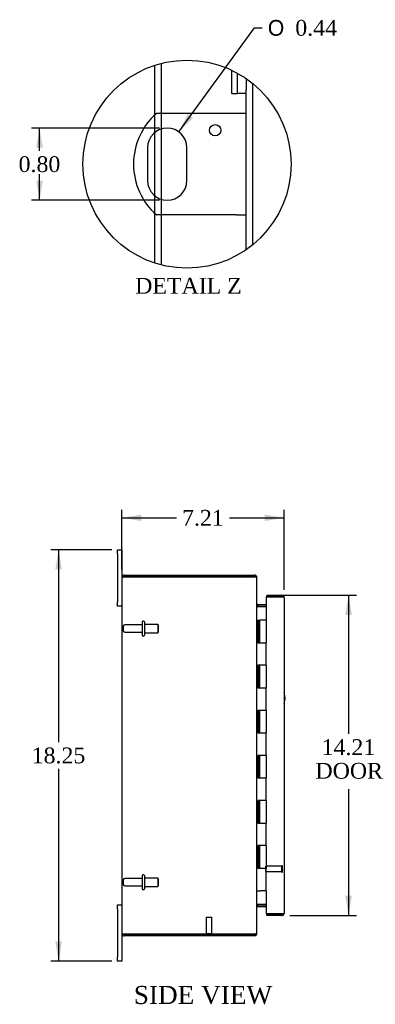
# Model space of a CAD drawing. Header units: inches. Extents: x 5 to 118, y 3 to 78.
# Tile 2 of 6: x 5 to 21, y 28 to 72. Entities that reach past the tile are written whole.
import ezdxf
from ezdxf.enums import TextEntityAlignment as Align
from ezdxf.lldxf.tags import DXFTag

# ---------------------------------------------------------------- set-up
doc = ezdxf.new("R2010")
doc.units = ezdxf.units.IN
doc.header["$MEASUREMENT"] = 0
doc.layers.get('0').update_dxf_attribs({"linetype": 'CONTINUOUS'})
for name, color, linetype in [('COM40153-1', 7, 'CONTINUOUS'), ('COM42780', 7, 'CONTINUOUS'), ('COM48423', 7, 'CONTINUOUS'), ('COM71780-2', 7, 'CONTINUOUS'), ('DEFAULT', 7, 'CONTINUOUS'), ('FET07710', 7, 'CONTINUOUS'), ('HNG10610-12B', 7, 'CONTINUOUS'), ('HNG10620-12C', 7, 'CONTINUOUS'), ('STD21878', 7, 'CONTINUOUS'), ('STD26094', 7, 'CONTINUOUS')]:
    doc.layers.add(name, color=color, linetype=linetype)
doc.styles.add('SEACAD_SOLID_EDGE_ANSI1_SY', font='txt')
doc.styles.add('SEACAD_TIMES_NEW_ROMAN', font='times.ttf')
tags = doc.linetypes.add('CENTER2', pattern=[1.125, 0.75, -0.125, 0.125, -0.125]).pattern_tags.tags
tags[10:11] = [DXFTag(74, 4), DXFTag(75, 0), DXFTag(340, '0'), DXFTag(46, 0.0), DXFTag(50, 0.0), DXFTag(44, 0.0), DXFTag(45, 0.0)]
tags[8:9] = [DXFTag(74, 4), DXFTag(75, 0), DXFTag(340, '0'), DXFTag(46, 0.0), DXFTag(50, 0.0), DXFTag(44, 0.0), DXFTag(45, 0.0)]
tags[6:7] = [DXFTag(74, 4), DXFTag(75, 0), DXFTag(340, '0'), DXFTag(46, 0.0), DXFTag(50, 0.0), DXFTag(44, 0.0), DXFTag(45, 0.0)]
tags[4:5] = [DXFTag(74, 4), DXFTag(75, 0), DXFTag(340, '0'), DXFTag(46, 0.0), DXFTag(50, 0.0), DXFTag(44, 0.0), DXFTag(45, 0.0)]
tags = doc.linetypes.add('HIDDEN2', pattern=[0.1875, 0.125, -0.0625]).pattern_tags.tags
tags[6:7] = [DXFTag(74, 4), DXFTag(75, 0), DXFTag(340, '0'), DXFTag(46, 0.0), DXFTag(50, 0.0), DXFTag(44, 0.0), DXFTag(45, 0.0)]
tags[4:5] = [DXFTag(74, 4), DXFTag(75, 0), DXFTag(340, '0'), DXFTag(46, 0.0), DXFTag(50, 0.0), DXFTag(44, 0.0), DXFTag(45, 0.0)]

# ---------------------------------------------------------------- blocks, each defined once
blk = doc.blocks.new('GDIMGGROUP5')
at = {"layer": 'DEFAULT', "linetype": 'Continuous'}
for points in [[(10.744, 49.814), (9.869, 49.668), (10.744, 49.522)], [(16.204, 49.814), (16.204, 49.522), (17.079, 49.668)]]:
    blk.add_hatch(color=136, dxfattribs=at).paths.add_polyline_path(points)
at = {"layer": 'DEFAULT', "color": 136, "linetype": 'Continuous'}
for p, q in [((9.869, 47.37), (9.869, 50.018)), ((17.079, 46.473), (17.079, 50.018)), ((9.869, 49.668), (12.3, 49.668)), ((14.648, 49.668), (17.079, 49.668))]:
    blk.add_line(p, q, dxfattribs=at)
at = {"layer": 'DEFAULT', "color": 136, "linetype": 'Continuous', "style": 'SEACAD_TIMES_NEW_ROMAN'}
blk.add_text('7.21', height=0.7, dxfattribs=at).set_placement((12.545, 50.018), align=Align.TOP_LEFT)
blk = doc.blocks.new('GDIMGGROUP15')
at = {"layer": 'DEFAULT', "linetype": 'Continuous'}
for points in [[(6.925, 47.378), (7.216, 47.378), (7.071, 48.253)], [(6.925, 30.878), (7.071, 30.003), (7.216, 30.878)]]:
    blk.add_hatch(color=136, dxfattribs=at).paths.add_polyline_path(points)
at = {"layer": 'DEFAULT', "color": 136, "linetype": 'Continuous'}
for p, q in [((9.425, 48.253), (6.721, 48.253)), ((7.071, 48.253), (7.071, 39.723)), ((7.071, 38.533), (7.071, 30.003)), ((9.425, 30.003), (6.721, 30.003))]:
    blk.add_line(p, q, dxfattribs=at)
at = {"layer": 'DEFAULT', "color": 136, "linetype": 'Continuous', "style": 'SEACAD_TIMES_NEW_ROMAN'}
blk.add_text('18.25', height=0.7, dxfattribs=at).set_placement((5.876, 39.478), align=Align.TOP_LEFT)
blk = doc.blocks.new('GDIMGGROUP17')
at = {"layer": 'DEFAULT', "linetype": 'Continuous'}
for points in [[(20.078, 45.356), (19.932, 46.231), (19.786, 45.356)], [(20.078, 32.901), (19.786, 32.901), (19.932, 32.026)]]:
    blk.add_hatch(color=136, dxfattribs=at).paths.add_polyline_path(points)
at = {"layer": 'DEFAULT', "color": 136, "linetype": 'Continuous'}
for p, q in [((16.991, 46.231), (20.282, 46.231)), ((19.932, 46.231), (19.932, 40.091)), ((19.932, 37.637), (19.932, 32.026)), ((17.321, 32.026), (20.282, 32.026))]:
    blk.add_line(p, q, dxfattribs=at)
at = {"layer": 'DEFAULT', "color": 136, "linetype": 'Continuous', "style": 'SEACAD_TIMES_NEW_ROMAN'}
for s, p in [('14.21', (18.738, 39.846)), ('DOOR', (18.464, 38.796))]:
    blk.add_text(s, height=0.7, dxfattribs=at).set_placement(p, align=Align.TOP_LEFT)
blk = doc.blocks.new('GDIMGGROUP26')
at = {"layer": 'DEFAULT', "linetype": 'Continuous'}
blk.add_hatch(color=136, dxfattribs=at).paths.add_polyline_path([(12.801, 67.581), (12.405, 66.787), (13.037, 67.409)])
at = {"layer": 'DEFAULT', "color": 136, "linetype": 'Continuous'}
for p, q in [((12.405, 66.787), (15.756, 71.4)), ((15.756, 71.4), (16.106, 71.4))]:
    blk.add_line(p, q, dxfattribs=at)
for s, style, p in [('O', 'SEACAD_SOLID_EDGE_ANSI1_SY', (16.351, 71.75)), ('0.44', 'SEACAD_TIMES_NEW_ROMAN', (17.569, 71.75))]:
    blk.add_text(s, height=0.7, dxfattribs=dict(at, style=style)).set_placement(p, align=Align.TOP_LEFT)
blk = doc.blocks.new('GDIMGGROUP27')
at = {"layer": 'DEFAULT', "linetype": 'Continuous'}
for points in [[(6.08, 66.079), (6.371, 66.079), (6.225, 66.954)], [(6.08, 64.629), (6.225, 63.754), (6.371, 64.629)]]:
    blk.add_hatch(color=136, dxfattribs=at).paths.add_polyline_path(points)
at = {"layer": 'DEFAULT', "color": 136, "linetype": 'Continuous'}
for p, q in [((11.541, 66.954), (5.875, 66.954)), ((6.225, 65.949), (6.225, 66.954)), ((6.225, 63.754), (6.225, 64.907)), ((11.541, 63.754), (5.875, 63.754))]:
    blk.add_line(p, q, dxfattribs=at)
at = {"layer": 'DEFAULT', "color": 136, "linetype": 'Continuous', "style": 'SEACAD_TIMES_NEW_ROMAN'}
blk.add_text('0.80', height=0.7, dxfattribs=at).set_placement((5.296, 65.704), align=Align.TOP_LEFT)

msp = doc.modelspace()

# ---------------------------------------------------------------- linework, layer by layer
at = {"color": 7, "linetype": 'CENTER2'}
msp.add_circle((12.765, 65.354), 4.614, dxfattribs=at)
at = {"layer": 'COM40153-1', "color": 7, "linetype": 'Continuous'}
for p, q in [((14.959, 67.604), (11.407, 67.604)), ((15.391, 67.604), (14.959, 67.604)), ((11.017, 66.08), (11.017, 64.628)), ((12.765, 64.628), (12.765, 66.08)), ((14.959, 63.104), (11.407, 63.104)), ((14.959, 63.104), (15.391, 63.104))]:
    msp.add_line(p, q, dxfattribs=at)
msp.add_circle((14.015, 66.856), 0.25, dxfattribs=at)
for centre, radius, start, end in [((13.391, 65.354), 3, 131.4096, 228.5904), ((11.891, 66.08), 0.874, 0, 180), ((11.891, 64.628), 0.874, 180, 0), ((16.369, 41.668), 0.75, 341.2031, 18.7969)]:
    msp.add_arc(centre, radius, start, end, dxfattribs=at)
at = {"layer": 'COM42780', "color": 7, "linetype": 'Continuous'}
for p, q in [((14.753, 68.485), (14.753, 69.518)), ((15.011, 68.485), (15.011, 69.385)), ((15.391, 69.148), (15.391, 68.671)), ((14.753, 68.485), (14.955, 68.485)), ((14.955, 68.485), (15.011, 68.485)), ((15.391, 68.485), (15.011, 68.485))]:
    msp.add_line(p, q, dxfattribs=at)
at = {"layer": 'COM48423', "color": 7, "linetype": 'Continuous'}
for p, q in [((11.339, 67.542), (11.339, 69.742)), ((11.627, 67.604), (11.627, 69.826)), ((15.391, 61.559), (15.391, 68.671)), ((11.627, 63.795), (11.627, 66.913)), ((11.339, 63.95), (11.339, 66.757)), ((11.339, 60.965), (11.339, 63.165)), ((11.627, 60.882), (11.627, 63.104)), ((9.869, 47.02), (9.869, 31.236)), ((9.875, 47.056), (9.977, 47.056)), ((9.977, 47.056), (9.875, 47.056)), ((9.977, 47.128), (15.761, 47.128)), ((9.977, 47.056), (15.761, 47.056)), ((15.761, 47.056), (9.977, 47.056)), ((15.761, 47.056), (15.761, 47.128)), ((15.845, 47.02), (15.869, 47.02)), ((15.869, 46.996), (15.869, 47.02)), ((15.869, 31.262), (15.869, 46.994)), ((15.905, 45.825), (15.905, 45.753)), ((15.905, 45.825), (16.284, 45.825)), ((15.905, 45.753), (16.284, 45.753)), ((15.905, 45.74), (16.284, 45.74)), ((16.284, 32.516), (15.905, 32.516)), ((15.905, 32.503), (16.284, 32.503)), ((15.905, 32.431), (15.905, 32.503)), ((15.905, 32.431), (16.284, 32.431)), ((9.977, 31.2), (9.875, 31.2)), ((9.875, 31.2), (9.977, 31.2)), ((9.977, 31.2), (15.761, 31.2)), ((15.761, 31.2), (9.977, 31.2)), ((15.761, 31.128), (9.977, 31.128)), ((15.761, 31.2), (15.761, 31.128)), ((15.845, 31.236), (15.869, 31.236)), ((15.869, 31.236), (15.869, 31.26))]:
    msp.add_line(p, q, dxfattribs=at)
at = {"layer": 'COM48423', "color": 7, "linetype": 'HIDDEN2'}
for p, q in [((15.679, 61.776), (15.679, 68.932)), ((11.339, 66.757), (11.339, 67.542)), ((11.627, 66.913), (11.627, 67.604)), ((11.339, 63.165), (11.339, 63.95)), ((11.627, 63.104), (11.627, 63.795))]:
    msp.add_line(p, q, dxfattribs=at)
at = {"layer": 'COM48423', "color": 7, "linetype": 'Continuous'}
for centre, radius, start, end in [((9.977, 47.02), 0.108, 160.5288, 180), ((9.977, 47.02), 0.108, 90, 160.5288), ((15.761, 47.02), 0.108, 0, 90), ((15.761, 47.02), 0.036, 51.2764, 90), ((15.905, 45.861), 0.036, 180, 270), ((15.905, 45.861), 0.108, 259.6032, 270), ((15.905, 32.395), 0.036, 90, 180), ((15.905, 32.395), 0.108, 90, 100.3965), ((9.977, 31.236), 0.108, 180, 199.4712), ((9.977, 31.236), 0.108, 199.4712, 270), ((15.761, 31.236), 0.108, 270, 0), ((15.761, 31.236), 0.036, 270, 308.7236)]:
    msp.add_arc(centre, radius, start, end, dxfattribs=at)
for centre, start_param, end_param in [((9.977, 47.02), 2.801756, 3.141593), ((9.977, 31.236), 3.141593, 3.48143)]:
    msp.add_ellipse(centre, major_axis=(0.108, 0), ratio=0.997813, start_param=start_param, end_param=end_param, dxfattribs=at)
for points, knots in [([(15.869, 46.994), (15.869, 46.999), (15.866, 47.005), (15.855, 47.015), (15.847, 47.02), (15.827, 47.03), (15.815, 47.035), (15.789, 47.046), (15.775, 47.051), (15.761, 47.056)], [0, 0, 0, 0, 0.25, 0.25, 0.5, 0.5, 0.75, 0.75, 1, 1, 1, 1]), ([(15.869, 45.843), (15.869, 45.833), (15.87, 45.822), (15.872, 45.802), (15.873, 45.792), (15.877, 45.777), (15.879, 45.772), (15.882, 45.763), (15.884, 45.759), (15.889, 45.751), (15.891, 45.747), (15.896, 45.743), (15.898, 45.742), (15.901, 45.74), (15.903, 45.74), (15.905, 45.74)], [0, 0, 0, 0, 0.25, 0.25, 0.5, 0.5, 0.625, 0.625, 0.75, 0.75, 0.875, 0.875, 0.9375, 0.9375, 1, 1, 1, 1]), ([(15.905, 32.516), (15.903, 32.516), (15.901, 32.516), (15.898, 32.514), (15.896, 32.513), (15.891, 32.509), (15.889, 32.506), (15.884, 32.497), (15.882, 32.493), (15.879, 32.484), (15.877, 32.479), (15.873, 32.464), (15.872, 32.454), (15.87, 32.434), (15.869, 32.423), (15.869, 32.413)], [0, 0, 0, 0, 0.0625, 0.0625, 0.125, 0.125, 0.25, 0.25, 0.375, 0.375, 0.5, 0.5, 0.75, 0.75, 1, 1, 1, 1]), ([(15.761, 31.2), (15.775, 31.205), (15.789, 31.21), (15.815, 31.221), (15.827, 31.226), (15.847, 31.236), (15.855, 31.241), (15.866, 31.252), (15.869, 31.257), (15.869, 31.262)], [0, 0, 0, 0, 0.25, 0.25, 0.5, 0.5, 0.75, 0.75, 1, 1, 1, 1])]:
    msp.add_open_spline(points, degree=3, knots=knots, dxfattribs=at)
at = {"layer": 'COM71780-2', "color": 7, "linetype": 'Continuous'}
for p, q in [((16.971, 46.158), (16.284, 46.158)), ((16.284, 46.158), (16.284, 45.128)), ((16.312, 46.231), (16.312, 46.159)), ((16.312, 46.231), (16.971, 46.231)), ((16.312, 46.159), (16.971, 46.159)), ((17.073, 46.159), (16.971, 46.159)), ((16.971, 46.158), (17.073, 46.158)), ((17.079, 46.123), (17.079, 32.134)), ((16.284, 33.128), (16.284, 32.098)), ((16.284, 32.098), (16.971, 32.098)), ((16.312, 32.026), (16.312, 32.098)), ((16.971, 32.098), (16.312, 32.098)), ((16.971, 32.026), (16.312, 32.026)), ((16.971, 32.098), (17.073, 32.098)), ((17.073, 32.098), (16.971, 32.098))]:
    msp.add_line(p, q, dxfattribs=at)
for centre, start, end in [((16.971, 46.123), 19.4712, 90), ((16.971, 46.123), 0, 19.4712), ((16.971, 32.134), 270, 340.5288), ((16.971, 32.134), 340.5288, 0)]:
    msp.add_arc(centre, 0.108, start, end, dxfattribs=at)
for centre, start_param, end_param in [((16.971, 46.123), 3.141593, 3.48143), ((16.971, 32.134), 2.801756, 3.141593)]:
    msp.add_ellipse(centre, major_axis=(-0.108, 0), ratio=0.997813, start_param=start_param, end_param=end_param, dxfattribs=at)
at = {"layer": 'FET07710', "color": 7, "linetype": 'Continuous'}
for p, q in [((9.682, 48.066), (9.682, 48.253)), ((9.682, 48.253), (9.869, 48.253)), ((9.682, 48.066), (9.682, 45.941)), ((9.869, 48.253), (9.869, 48.066)), ((9.869, 48.066), (9.869, 47.02)), ((9.682, 45.753), (9.682, 45.941)), ((9.869, 45.753), (9.682, 45.753)), ((9.682, 32.316), (9.682, 32.503)), ((9.682, 32.503), (9.869, 32.503)), ((9.682, 32.316), (9.682, 30.191)), ((9.869, 31.236), (9.869, 30.191)), ((9.682, 30.003), (9.682, 30.191)), ((9.869, 30.191), (9.869, 30.003)), ((9.869, 30.003), (9.682, 30.003))]:
    msp.add_line(p, q, dxfattribs=at)
at = {"layer": 'HNG10610-12B', "color": 7, "linetype": 'Continuous'}
for p, q in [((15.869, 45.128), (15.895, 45.128)), ((15.895, 45.128), (15.913, 45.128)), ((15.913, 45.128), (15.955, 45.128)), ((15.913, 45.128), (15.913, 44.128)), ((15.955, 45.128), (15.955, 44.128)), ((15.913, 44.128), (16.022, 44.128)), ((16.022, 44.128), (16.284, 44.128)), ((16.284, 43.128), (16.284, 44.128)), ((16.022, 43.128), (15.913, 43.128)), ((15.913, 43.128), (15.913, 42.128)), ((15.955, 43.128), (15.955, 42.128)), ((16.284, 43.128), (16.022, 43.128)), ((15.913, 42.128), (16.022, 42.128)), ((16.022, 42.128), (16.284, 42.128)), ((16.284, 41.128), (16.284, 42.128)), ((16.022, 41.128), (15.913, 41.128)), ((15.913, 41.128), (15.913, 40.128)), ((15.955, 41.128), (15.955, 40.128)), ((16.284, 41.128), (16.022, 41.128)), ((15.913, 40.128), (16.022, 40.128)), ((16.022, 40.128), (16.284, 40.128)), ((16.284, 39.128), (16.284, 40.128)), ((16.022, 39.128), (15.913, 39.128)), ((15.913, 39.128), (15.913, 38.128)), ((15.955, 39.128), (15.955, 38.128)), ((16.284, 39.128), (16.022, 39.128)), ((15.913, 38.128), (16.022, 38.128)), ((16.022, 38.128), (16.284, 38.128)), ((16.284, 37.128), (16.284, 38.128)), ((16.022, 37.128), (15.913, 37.128)), ((15.913, 37.128), (15.913, 36.128)), ((15.955, 37.128), (15.955, 36.128)), ((16.284, 37.128), (16.022, 37.128)), ((15.913, 36.128), (16.022, 36.128)), ((16.022, 36.128), (16.284, 36.128)), ((16.284, 35.128), (16.284, 36.128)), ((16.022, 35.128), (15.913, 35.128)), ((15.913, 35.128), (15.913, 34.128)), ((15.955, 35.128), (15.955, 34.128)), ((16.284, 35.128), (16.022, 35.128)), ((15.913, 34.128), (16.022, 34.128)), ((16.022, 34.128), (16.284, 34.128)), ((16.284, 33.128), (16.284, 34.128)), ((15.869, 33.128), (15.895, 33.128)), ((15.895, 33.128), (16.022, 33.128)), ((16.284, 33.128), (16.022, 33.128))]:
    msp.add_line(p, q, dxfattribs=at)
at = {"layer": 'HNG10620-12C', "color": 7, "linetype": 'Continuous'}
for p, q in [((16.284, 45.128), (15.976, 45.128)), ((15.976, 45.128), (15.976, 44.128)), ((16.284, 45.128), (16.284, 44.128)), ((16.022, 44.128), (16.284, 44.128)), ((16.284, 43.128), (16.284, 44.128)), ((15.976, 43.128), (15.976, 42.128)), ((16.284, 43.128), (16.022, 43.128)), ((16.284, 43.128), (16.284, 42.128)), ((16.022, 42.128), (16.284, 42.128)), ((16.284, 41.128), (16.284, 42.128)), ((15.976, 41.128), (15.976, 40.128)), ((16.284, 41.128), (16.022, 41.128)), ((16.284, 41.128), (16.284, 40.128)), ((16.022, 40.128), (16.284, 40.128)), ((16.284, 39.128), (16.284, 40.128)), ((15.976, 39.128), (15.976, 38.128)), ((16.284, 39.128), (16.022, 39.128)), ((16.284, 39.128), (16.284, 38.128)), ((16.022, 38.128), (16.284, 38.128)), ((16.284, 37.128), (16.284, 38.128)), ((15.976, 37.128), (15.976, 36.128)), ((16.284, 37.128), (16.022, 37.128)), ((16.284, 37.128), (16.284, 36.128)), ((16.022, 36.128), (16.284, 36.128)), ((16.284, 35.128), (16.284, 36.128)), ((15.976, 35.128), (15.976, 34.128)), ((16.284, 35.128), (16.022, 35.128)), ((16.284, 35.128), (16.284, 34.128)), ((16.022, 34.128), (16.284, 34.128)), ((16.284, 33.128), (16.284, 34.128))]:
    msp.add_line(p, q, dxfattribs=at)
at = {"layer": 'STD21878', "color": 7, "linetype": 'HIDDEN2'}
for p, q in [((16.257, 33.973), (16.257, 34.223)), ((16.976, 34.223), (16.257, 34.223)), ((16.976, 33.957), (16.976, 34.238)), ((17.007, 34.238), (16.976, 34.238)), ((17.007, 33.957), (17.007, 34.238)), ((16.257, 33.973), (16.976, 33.973)), ((16.976, 33.957), (17.007, 33.957)), ((13.612, 31.95), (13.862, 31.95)), ((13.612, 31.95), (13.612, 31.231)), ((13.862, 31.231), (13.862, 31.95)), ((13.596, 31.231), (13.877, 31.231)), ((13.596, 31.231), (13.596, 31.2)), ((13.877, 31.2), (13.877, 31.231))]:
    msp.add_line(p, q, dxfattribs=at)
at = {"layer": 'STD21878', "color": 7, "linetype": 'Continuous'}
for p, q in [((13.596, 31.2), (13.596, 31.2)), ((13.877, 31.2), (13.877, 31.2))]:
    msp.add_line(p, q, dxfattribs=at)
at = {"layer": 'STD26094', "color": 7, "linetype": 'HIDDEN2'}
for p, q in [((10.778, 45.048), (10.778, 44.458)), ((10.848, 45.078), (10.808, 45.078)), ((10.878, 45.048), (10.878, 44.458)), ((9.941, 44.858), (9.941, 44.648)), ((10.778, 44.918), (10.001, 44.918)), ((10.001, 44.588), (10.778, 44.588)), ((11.465, 44.941), (10.878, 44.941)), ((10.878, 44.566), (11.465, 44.566)), ((11.465, 44.941), (11.465, 44.566)), ((11.503, 44.903), (11.465, 44.941)), ((11.465, 44.566), (11.503, 44.603)), ((11.503, 44.603), (11.503, 44.903)), ((10.808, 44.428), (10.848, 44.428)), ((10.778, 33.668), (10.001, 33.668)), ((10.778, 33.798), (10.778, 33.208)), ((10.848, 33.828), (10.808, 33.828)), ((10.878, 33.798), (10.878, 33.208)), ((11.465, 33.691), (10.878, 33.691)), ((11.465, 33.691), (11.465, 33.316)), ((11.503, 33.653), (11.465, 33.691)), ((11.503, 33.353), (11.503, 33.653)), ((9.941, 33.608), (9.941, 33.398)), ((10.001, 33.338), (10.778, 33.338)), ((10.878, 33.316), (11.465, 33.316)), ((11.465, 33.316), (11.503, 33.353)), ((10.808, 33.178), (10.848, 33.178))]:
    msp.add_line(p, q, dxfattribs=at)
for centre, radius, start, end in [((10.808, 45.048), 0.03, 90, 180), ((10.848, 45.048), 0.03, 0, 90), ((10.001, 44.858), 0.06, 90, 180), ((10.001, 44.648), 0.06, 180, 270), ((10.808, 44.458), 0.03, 180, 270), ((10.848, 44.458), 0.03, 270, 0), ((10.001, 33.608), 0.06, 90, 180), ((10.808, 33.798), 0.03, 90, 180), ((10.848, 33.798), 0.03, 0, 90), ((10.001, 33.398), 0.06, 180, 270), ((10.808, 33.208), 0.03, 180, 270), ((10.848, 33.208), 0.03, 270, 0)]:
    msp.add_arc(centre, radius, start, end, dxfattribs=at)

# ---------------------------------------------------------------- block references
at = {"layer": 'DEFAULT', "color": 7}
for name in ['GDIMGGROUP26', 'GDIMGGROUP27', 'GDIMGGROUP5', 'GDIMGGROUP15', 'GDIMGGROUP17']:
    msp.add_blockref(name, (0, 0), dxfattribs=at)

# ---------------------------------------------------------------- texts
at = {"layer": 'DEFAULT', "color": 7, "linetype": 'Continuous', "style": 'SEACAD_TIMES_NEW_ROMAN'}
for s, height, p in [('DETAIL Z', 0.7, (10.468, 60.309)), ('SIDE VIEW', 0.8, (10.405, 28.903))]:
    msp.add_text(s, height=height, dxfattribs=at).set_placement(p, align=Align.TOP_LEFT)

doc.saveas('drawing.dxf')
